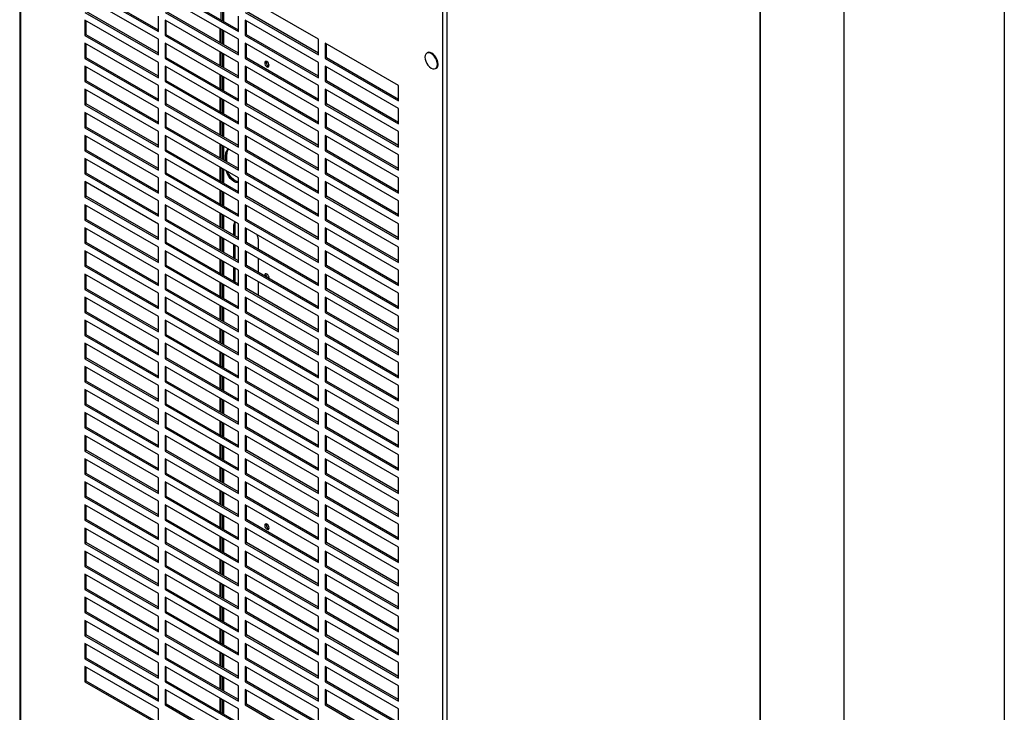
# Model space of a CAD drawing. Header units: millimetres. Extents: x 0 to 2794, y 0 to 2159.
# Tile 8 of 13: x 2404 to 2794, y 1426 to 1701. Entities that reach past the tile are written whole.
import ezdxf

# ---------------------------------------------------------------- set-up
doc = ezdxf.new("R2010")
doc.units = ezdxf.units.MM
doc.header["$LTSCALE"] = 10
doc.layers.add('TEXT', color=140, linetype='Continuous', lineweight=25)

msp = doc.modelspace()

# ---------------------------------------------------------------- linework, layer by layer
at = {"color": 7, "linetype": 'Continuous'}
msp.add_line((2794.02, 2159.03), (2794.02, 0.03), dxfattribs=at)
for p, q in [((2404.05, 1925.95), (2404.05, 1285.92)), ((2404.4, 1925.75), (2404.4, 1285.43)), ((2697.27, 1260.43), (2697.27, 1901)), ((2697.49, 1260.74), (2697.49, 1901.13)), ((2571.65, 1188.88), (2571.65, 1835.49)), ((2573.34, 1188.88), (2573.34, 1829.46)), ((2429.92, 1712.96), (2458.97, 1696.18)), ((2458.97, 1696.77), (2430.43, 1713.25)), ((2461.61, 1712.96), (2490.67, 1696.19)), ((2490.67, 1696.78), (2462.13, 1713.25)), ((2458.97, 1693.13), (2429.92, 1709.91)), ((2490.67, 1693.14), (2461.61, 1709.91)), ((2522.36, 1693.14), (2493.31, 1709.91)), ((2483.77, 1706.27), (2483.77, 1700.76)), ((2484.41, 1705.9), (2484.41, 1700.39)), ((2484.76, 1705.7), (2484.76, 1700.19)), ((2429.92, 1703.81), (2458.97, 1687.03)), ((2458.97, 1683.98), (2429.92, 1700.76)), ((2429.92, 1700.76), (2429.92, 1694.66)), ((2458.97, 1687.62), (2430.43, 1704.1)), ((2430.43, 1694.95), (2430.43, 1700.46)), ((2458.97, 1696.18), (2458.97, 1702.28)), ((2461.61, 1703.81), (2490.67, 1687.04)), ((2490.67, 1683.99), (2461.61, 1700.76)), ((2461.61, 1700.76), (2461.61, 1694.66)), ((2490.67, 1687.63), (2462.13, 1704.1)), ((2462.13, 1694.95), (2462.13, 1700.46)), ((2490.67, 1696.19), (2490.67, 1702.29)), ((2493.31, 1703.81), (2522.36, 1687.04)), ((2522.36, 1683.99), (2493.31, 1700.76)), ((2493.31, 1700.76), (2493.31, 1694.66)), ((2522.36, 1687.63), (2493.82, 1704.11)), ((2493.82, 1694.96), (2493.82, 1700.47)), ((2483.27, 1697.41), (2483.27, 1691.9)), ((2483.77, 1697.12), (2483.77, 1691.61)), ((2484.41, 1696.75), (2484.41, 1691.24)), ((2484.76, 1696.55), (2484.76, 1691.04)), ((2430.43, 1694.95), (2429.92, 1694.66)), ((2429.92, 1694.66), (2458.97, 1677.88)), ((2458.97, 1678.47), (2430.43, 1694.95)), ((2458.97, 1687.03), (2458.97, 1693.13)), ((2462.13, 1694.95), (2461.61, 1694.66)), ((2461.61, 1694.66), (2490.67, 1677.89)), ((2490.67, 1678.48), (2462.13, 1694.95)), ((2490.67, 1687.04), (2490.67, 1693.14)), ((2493.82, 1694.96), (2493.31, 1694.66)), ((2493.31, 1694.66), (2522.36, 1677.89)), ((2522.36, 1678.48), (2493.82, 1694.96)), ((2522.36, 1687.04), (2522.36, 1693.14)), ((2458.97, 1674.83), (2429.92, 1691.61)), ((2429.92, 1691.61), (2429.92, 1685.51)), ((2430.43, 1685.8), (2430.43, 1691.31)), ((2490.67, 1674.84), (2461.61, 1691.61)), ((2461.61, 1691.61), (2461.61, 1685.51)), ((2462.13, 1685.8), (2462.13, 1691.31)), ((2522.36, 1674.84), (2493.31, 1691.61)), ((2493.31, 1691.61), (2493.31, 1685.51)), ((2493.82, 1685.81), (2493.82, 1691.32)), ((2554.06, 1674.84), (2525, 1691.61)), ((2525, 1691.61), (2525, 1685.51)), ((2525.52, 1685.81), (2525.52, 1691.32)), ((2430.43, 1685.8), (2429.92, 1685.51)), ((2429.92, 1685.51), (2458.97, 1668.73)), ((2458.97, 1669.32), (2430.43, 1685.8)), ((2462.13, 1685.8), (2461.61, 1685.51)), ((2461.61, 1685.51), (2490.67, 1668.74)), ((2490.67, 1669.33), (2462.13, 1685.8)), ((2483.27, 1688.26), (2483.27, 1682.75)), ((2483.77, 1687.97), (2483.77, 1682.46)), ((2484.41, 1687.6), (2484.41, 1682.09)), ((2484.76, 1687.4), (2484.76, 1681.89)), ((2493.82, 1685.81), (2493.31, 1685.51)), ((2493.31, 1685.51), (2522.36, 1668.74)), ((2522.36, 1669.33), (2493.82, 1685.81)), ((2525.52, 1685.81), (2525, 1685.51)), ((2525, 1685.51), (2554.06, 1668.74)), ((2554.06, 1669.33), (2525.52, 1685.81)), ((2565.5, 1687.81), (2565.25, 1687.66)), ((2458.97, 1665.68), (2429.92, 1682.46)), ((2429.92, 1682.46), (2429.92, 1676.36)), ((2430.43, 1676.65), (2430.43, 1682.16)), ((2458.97, 1677.88), (2458.97, 1683.98)), ((2490.67, 1665.69), (2461.61, 1682.46)), ((2461.61, 1682.46), (2461.61, 1676.36)), ((2462.13, 1676.65), (2462.13, 1682.16)), ((2490.67, 1677.89), (2490.67, 1683.99)), ((2522.36, 1665.69), (2493.31, 1682.46)), ((2493.31, 1682.46), (2493.31, 1676.36)), ((2493.82, 1676.66), (2493.82, 1682.17)), ((2501.95, 1682.26), (2502.46, 1682.55)), ((2502.77, 1682.44), (2502.46, 1682.55)), ((2522.36, 1677.89), (2522.36, 1683.99)), ((2554.06, 1665.69), (2525, 1682.46)), ((2525, 1682.46), (2525, 1676.36)), ((2525.52, 1676.66), (2525.52, 1682.17)), ((2568.78, 1681.55), (2569.03, 1681.69)), ((2569.51, 1683.17), (2569.76, 1683.31)), ((2483.27, 1679.11), (2483.27, 1673.6)), ((2483.77, 1678.82), (2483.77, 1673.31)), ((2484.41, 1678.45), (2484.41, 1672.94)), ((2484.76, 1678.25), (2484.76, 1672.74)), ((2430.43, 1676.65), (2429.92, 1676.36)), ((2429.92, 1676.36), (2458.97, 1659.58)), ((2458.97, 1656.53), (2429.92, 1673.31)), ((2429.92, 1673.31), (2429.92, 1667.21)), ((2458.97, 1660.17), (2430.43, 1676.65)), ((2430.43, 1667.5), (2430.43, 1673.01)), ((2458.97, 1668.73), (2458.97, 1674.83)), ((2462.13, 1676.65), (2461.61, 1676.36)), ((2461.61, 1676.36), (2490.67, 1659.59)), ((2490.67, 1656.54), (2461.61, 1673.31)), ((2461.61, 1673.31), (2461.61, 1667.21)), ((2490.67, 1660.18), (2462.13, 1676.65)), ((2462.13, 1667.5), (2462.13, 1673.01)), ((2490.67, 1668.74), (2490.67, 1674.84)), ((2493.82, 1676.66), (2493.31, 1676.36)), ((2493.31, 1676.36), (2522.36, 1659.59)), ((2522.36, 1656.54), (2493.31, 1673.31)), ((2493.31, 1673.31), (2493.31, 1667.21)), ((2522.36, 1660.18), (2493.82, 1676.66)), ((2493.82, 1667.51), (2493.82, 1673.02)), ((2522.36, 1668.74), (2522.36, 1674.84)), ((2525.52, 1676.66), (2525, 1676.36)), ((2525, 1676.36), (2554.06, 1659.59)), ((2554.06, 1656.54), (2525, 1673.31)), ((2525, 1673.31), (2525, 1667.21)), ((2554.06, 1660.18), (2525.52, 1676.66)), ((2525.52, 1667.51), (2525.52, 1673.02)), ((2554.06, 1668.74), (2554.06, 1674.84)), ((2483.27, 1669.96), (2483.27, 1664.45)), ((2483.77, 1669.67), (2483.77, 1664.16)), ((2484.41, 1669.3), (2484.41, 1663.79)), ((2484.76, 1669.1), (2484.76, 1663.59)), ((2430.43, 1667.5), (2429.92, 1667.21)), ((2429.92, 1667.21), (2458.97, 1650.43)), ((2458.97, 1651.02), (2430.43, 1667.5)), ((2458.97, 1659.58), (2458.97, 1665.68)), ((2462.13, 1667.5), (2461.61, 1667.21)), ((2461.61, 1667.21), (2490.67, 1650.44)), ((2490.67, 1651.03), (2462.13, 1667.5)), ((2490.67, 1659.59), (2490.67, 1665.69)), ((2493.82, 1667.51), (2493.31, 1667.21)), ((2493.31, 1667.21), (2522.36, 1650.44)), ((2522.36, 1651.03), (2493.82, 1667.51)), ((2522.36, 1659.59), (2522.36, 1665.69)), ((2525.52, 1667.51), (2525, 1667.21)), ((2525, 1667.21), (2554.06, 1650.44)), ((2554.06, 1651.03), (2525.52, 1667.51)), ((2554.06, 1659.59), (2554.06, 1665.69)), ((2458.97, 1647.38), (2429.92, 1664.16)), ((2429.92, 1664.16), (2429.92, 1658.06)), ((2430.43, 1658.35), (2430.43, 1663.86)), ((2490.67, 1647.39), (2461.61, 1664.16)), ((2461.61, 1664.16), (2461.61, 1658.06)), ((2462.13, 1658.35), (2462.13, 1663.86)), ((2522.36, 1647.39), (2493.31, 1664.16)), ((2493.31, 1664.16), (2493.31, 1658.06)), ((2493.82, 1658.36), (2493.82, 1663.87)), ((2554.06, 1647.39), (2525, 1664.16)), ((2525, 1664.16), (2525, 1658.06)), ((2525.52, 1658.36), (2525.52, 1663.87)), ((2430.43, 1658.35), (2429.92, 1658.06)), ((2429.92, 1658.06), (2458.97, 1641.28)), ((2458.97, 1641.87), (2430.43, 1658.35)), ((2462.13, 1658.35), (2461.61, 1658.06)), ((2461.61, 1658.06), (2490.67, 1641.29)), ((2490.67, 1641.88), (2462.13, 1658.35)), ((2483.27, 1660.81), (2483.27, 1655.3)), ((2483.77, 1660.52), (2483.77, 1655.01)), ((2484.41, 1660.15), (2484.41, 1654.64)), ((2484.76, 1659.95), (2484.76, 1654.44)), ((2493.82, 1658.36), (2493.31, 1658.06)), ((2493.31, 1658.06), (2522.36, 1641.29)), ((2522.36, 1641.88), (2493.82, 1658.36)), ((2525.52, 1658.36), (2525, 1658.06)), ((2525, 1658.06), (2554.06, 1641.29)), ((2554.06, 1641.88), (2525.52, 1658.36)), ((2458.97, 1638.23), (2429.92, 1655.01)), ((2429.92, 1655.01), (2429.92, 1648.91)), ((2430.43, 1649.2), (2430.43, 1654.71)), ((2458.97, 1650.43), (2458.97, 1656.53)), ((2490.67, 1638.24), (2461.61, 1655.01)), ((2461.61, 1655.01), (2461.61, 1648.91)), ((2462.13, 1649.2), (2462.13, 1654.71)), ((2490.67, 1650.44), (2490.67, 1656.54)), ((2522.36, 1638.24), (2493.31, 1655.01)), ((2493.31, 1655.01), (2493.31, 1648.91)), ((2493.82, 1649.21), (2493.82, 1654.72)), ((2522.36, 1650.44), (2522.36, 1656.54)), ((2554.06, 1638.24), (2525, 1655.01)), ((2525, 1655.01), (2525, 1648.91)), ((2525.52, 1649.21), (2525.52, 1654.72)), ((2554.06, 1650.44), (2554.06, 1656.54)), ((2483.27, 1651.66), (2483.27, 1646.15)), ((2483.77, 1651.37), (2483.77, 1645.86)), ((2484.41, 1651), (2484.41, 1645.49)), ((2484.76, 1650.8), (2484.76, 1645.29)), ((2430.43, 1649.2), (2429.92, 1648.91)), ((2429.92, 1648.91), (2458.97, 1632.13)), ((2458.97, 1629.08), (2429.92, 1645.86)), ((2429.92, 1645.86), (2429.92, 1639.76)), ((2458.97, 1632.72), (2430.43, 1649.2)), ((2458.97, 1641.28), (2458.97, 1647.38)), ((2462.13, 1649.2), (2461.61, 1648.91)), ((2461.61, 1648.91), (2490.67, 1632.14)), ((2490.67, 1629.09), (2461.61, 1645.86)), ((2461.61, 1645.86), (2461.61, 1639.76)), ((2490.67, 1632.73), (2462.13, 1649.2)), ((2485.58, 1647.34), (2486.09, 1647.63)), ((2485.58, 1644.81), (2485.58, 1647.34)), ((2486.09, 1644.52), (2486.09, 1647.63)), ((2490.67, 1641.29), (2490.67, 1647.39)), ((2493.82, 1649.21), (2493.31, 1648.91)), ((2493.31, 1648.91), (2522.36, 1632.14)), ((2522.36, 1629.09), (2493.31, 1645.86)), ((2493.31, 1645.86), (2493.31, 1639.76)), ((2522.36, 1632.73), (2493.82, 1649.21)), ((2522.36, 1641.29), (2522.36, 1647.39)), ((2525.52, 1649.21), (2525, 1648.91)), ((2525, 1648.91), (2554.06, 1632.14)), ((2554.06, 1629.09), (2525, 1645.86)), ((2525, 1645.86), (2525, 1639.76)), ((2554.06, 1632.73), (2525.52, 1649.21)), ((2554.06, 1641.29), (2554.06, 1647.39)), ((2430.43, 1640.05), (2430.43, 1645.56)), ((2462.13, 1640.05), (2462.13, 1645.56)), ((2483.27, 1642.51), (2483.27, 1637)), ((2483.77, 1642.22), (2483.77, 1636.71)), ((2484.41, 1641.85), (2484.41, 1636.34)), ((2493.82, 1640.06), (2493.82, 1645.57)), ((2525.52, 1640.06), (2525.52, 1645.57)), ((2430.43, 1640.05), (2429.92, 1639.76)), ((2429.92, 1639.76), (2458.97, 1622.98)), ((2458.97, 1623.57), (2430.43, 1640.05)), ((2458.97, 1632.13), (2458.97, 1638.23)), ((2462.13, 1640.05), (2461.61, 1639.76)), ((2461.61, 1639.76), (2490.67, 1622.99)), ((2490.67, 1623.58), (2462.13, 1640.05)), ((2484.76, 1641.65), (2484.76, 1636.14)), ((2490.67, 1632.14), (2490.67, 1638.24)), ((2493.82, 1640.06), (2493.31, 1639.76)), ((2493.31, 1639.76), (2522.36, 1622.99)), ((2522.36, 1623.58), (2493.82, 1640.06)), ((2522.36, 1632.14), (2522.36, 1638.24)), ((2525.52, 1640.06), (2525, 1639.76)), ((2525, 1639.76), (2554.06, 1622.99)), ((2554.06, 1623.58), (2525.52, 1640.06)), ((2554.06, 1632.14), (2554.06, 1638.24)), ((2458.97, 1619.93), (2429.92, 1636.71)), ((2429.92, 1636.71), (2429.92, 1630.61)), ((2430.43, 1630.9), (2430.43, 1636.41)), ((2490.67, 1619.94), (2461.61, 1636.71)), ((2461.61, 1636.71), (2461.61, 1630.61)), ((2462.13, 1630.9), (2462.13, 1636.41)), ((2522.36, 1619.94), (2493.31, 1636.71)), ((2493.31, 1636.71), (2493.31, 1630.61)), ((2493.82, 1630.91), (2493.82, 1636.42)), ((2554.06, 1619.94), (2525, 1636.71)), ((2525, 1636.71), (2525, 1630.61)), ((2525.52, 1630.91), (2525.52, 1636.42)), ((2430.43, 1630.9), (2429.92, 1630.61)), ((2429.92, 1630.61), (2458.97, 1613.83)), ((2458.97, 1614.42), (2430.43, 1630.9)), ((2462.13, 1630.9), (2461.61, 1630.61)), ((2461.61, 1630.61), (2490.67, 1613.84)), ((2490.67, 1614.43), (2462.13, 1630.9)), ((2483.27, 1633.36), (2483.27, 1627.85)), ((2483.77, 1633.07), (2483.77, 1627.56)), ((2484.41, 1632.7), (2484.41, 1627.19)), ((2484.76, 1632.5), (2484.76, 1626.99)), ((2493.82, 1630.91), (2493.31, 1630.61)), ((2493.31, 1630.61), (2522.36, 1613.84)), ((2522.36, 1614.43), (2493.82, 1630.91)), ((2525.52, 1630.91), (2525, 1630.61)), ((2525, 1630.61), (2554.06, 1613.84)), ((2554.06, 1614.43), (2525.52, 1630.91)), ((2458.97, 1610.78), (2429.92, 1627.56)), ((2429.92, 1627.56), (2429.92, 1621.46)), ((2430.43, 1621.75), (2430.43, 1627.26)), ((2458.97, 1622.98), (2458.97, 1629.08)), ((2490.67, 1610.79), (2461.61, 1627.56)), ((2461.61, 1627.56), (2461.61, 1621.46)), ((2462.13, 1621.75), (2462.13, 1627.26)), ((2490.67, 1622.99), (2490.67, 1629.09)), ((2522.36, 1610.79), (2493.31, 1627.56)), ((2493.31, 1627.56), (2493.31, 1621.46)), ((2493.82, 1621.76), (2493.82, 1627.27)), ((2522.36, 1622.99), (2522.36, 1629.09)), ((2554.06, 1610.79), (2525, 1627.56)), ((2525, 1627.56), (2525, 1621.46)), ((2525.52, 1621.76), (2525.52, 1627.27)), ((2554.06, 1622.99), (2554.06, 1629.09)), ((2483.27, 1624.21), (2483.27, 1618.7)), ((2483.77, 1623.92), (2483.77, 1618.41)), ((2484.41, 1623.55), (2484.41, 1618.04)), ((2484.76, 1623.35), (2484.76, 1617.84)), ((2430.43, 1621.75), (2429.92, 1621.46)), ((2429.92, 1621.46), (2458.97, 1604.68)), ((2458.97, 1601.63), (2429.92, 1618.41)), ((2429.92, 1618.41), (2429.92, 1612.31)), ((2458.97, 1605.27), (2430.43, 1621.75)), ((2458.97, 1613.83), (2458.97, 1619.93)), ((2462.13, 1621.75), (2461.61, 1621.46)), ((2461.61, 1621.46), (2490.67, 1604.69)), ((2490.67, 1601.64), (2461.61, 1618.41)), ((2461.61, 1618.41), (2461.61, 1612.31)), ((2490.67, 1605.28), (2462.13, 1621.75)), ((2488.91, 1619.54), (2489.42, 1619.84)), ((2488.91, 1615.44), (2488.91, 1619.54)), ((2489.42, 1615.15), (2489.42, 1619.84)), ((2490.67, 1613.84), (2490.67, 1619.94)), ((2493.82, 1621.76), (2493.31, 1621.46)), ((2493.31, 1621.46), (2522.36, 1604.69)), ((2522.36, 1601.64), (2493.31, 1618.41)), ((2493.31, 1618.41), (2493.31, 1612.31)), ((2522.36, 1605.28), (2493.82, 1621.76)), ((2522.36, 1613.84), (2522.36, 1619.94)), ((2525.52, 1621.76), (2525, 1621.46)), ((2525, 1621.46), (2554.06, 1604.69)), ((2554.06, 1601.64), (2525, 1618.41)), ((2525, 1618.41), (2525, 1612.31)), ((2554.06, 1605.28), (2525.52, 1621.76)), ((2554.06, 1613.84), (2554.06, 1619.94)), ((2430.43, 1612.6), (2430.43, 1618.11)), ((2462.13, 1612.6), (2462.13, 1618.11)), ((2483.27, 1615.06), (2483.27, 1609.55)), ((2483.77, 1614.77), (2483.77, 1609.26)), ((2493.82, 1612.61), (2493.82, 1618.12)), ((2525.52, 1612.61), (2525.52, 1618.12)), ((2430.43, 1612.6), (2429.92, 1612.31)), ((2429.92, 1612.31), (2458.97, 1595.53)), ((2458.97, 1596.12), (2430.43, 1612.6)), ((2458.97, 1604.68), (2458.97, 1610.78)), ((2462.13, 1612.6), (2461.61, 1612.31)), ((2461.61, 1612.31), (2490.67, 1595.54)), ((2490.67, 1596.13), (2462.13, 1612.6)), ((2484.41, 1614.4), (2484.41, 1608.89)), ((2484.76, 1614.2), (2484.76, 1608.69)), ((2488.91, 1606.29), (2488.91, 1611.8)), ((2489.42, 1606), (2489.42, 1611.51)), ((2490.67, 1604.69), (2490.67, 1610.79)), ((2493.82, 1612.61), (2493.31, 1612.31)), ((2493.31, 1612.31), (2522.36, 1595.54)), ((2522.36, 1596.13), (2493.82, 1612.61)), ((2498.48, 1614.02), (2498.48, 1609.92)), ((2522.36, 1604.69), (2522.36, 1610.79)), ((2525.52, 1612.61), (2525, 1612.31)), ((2525, 1612.31), (2554.06, 1595.54)), ((2554.06, 1596.13), (2525.52, 1612.61)), ((2554.06, 1604.69), (2554.06, 1610.79)), ((2458.97, 1592.48), (2429.92, 1609.26)), ((2429.92, 1609.26), (2429.92, 1603.16)), ((2430.43, 1603.45), (2430.43, 1608.96)), ((2490.67, 1592.49), (2461.61, 1609.26)), ((2461.61, 1609.26), (2461.61, 1603.16)), ((2462.13, 1603.45), (2462.13, 1608.96)), ((2522.36, 1592.49), (2493.31, 1609.26)), ((2493.31, 1609.26), (2493.31, 1603.16)), ((2493.82, 1603.46), (2493.82, 1608.97)), ((2554.06, 1592.49), (2525, 1609.26)), ((2525, 1609.26), (2525, 1603.16)), ((2525.52, 1603.46), (2525.52, 1608.97)), ((2430.43, 1603.45), (2429.92, 1603.16)), ((2429.92, 1603.16), (2458.97, 1586.38)), ((2458.97, 1586.97), (2430.43, 1603.45)), ((2462.13, 1603.45), (2461.61, 1603.16)), ((2461.61, 1603.16), (2490.67, 1586.39)), ((2490.67, 1586.98), (2462.13, 1603.45)), ((2483.27, 1605.91), (2483.27, 1600.4)), ((2483.77, 1605.62), (2483.77, 1600.11)), ((2484.41, 1605.25), (2484.41, 1599.74)), ((2484.76, 1605.05), (2484.76, 1599.54)), ((2493.82, 1603.46), (2493.31, 1603.16)), ((2493.31, 1603.16), (2522.36, 1586.39)), ((2522.36, 1586.98), (2493.82, 1603.46)), ((2498.48, 1606.28), (2498.48, 1600.77)), ((2525.52, 1603.46), (2525, 1603.16)), ((2525, 1603.16), (2554.06, 1586.39)), ((2554.06, 1586.98), (2525.52, 1603.46)), ((2458.97, 1583.33), (2429.92, 1600.11)), ((2429.92, 1600.11), (2429.92, 1594.01)), ((2430.43, 1594.3), (2430.43, 1599.81)), ((2458.97, 1595.53), (2458.97, 1601.63)), ((2490.67, 1583.34), (2461.61, 1600.11)), ((2461.61, 1600.11), (2461.61, 1594.01)), ((2462.13, 1594.3), (2462.13, 1599.81)), ((2488.91, 1597.14), (2488.91, 1602.65)), ((2489.42, 1597.26), (2489.42, 1602.36)), ((2490.67, 1595.54), (2490.67, 1601.64)), ((2522.36, 1583.34), (2493.31, 1600.11)), ((2493.31, 1600.11), (2493.31, 1594.01)), ((2493.82, 1594.31), (2493.82, 1599.82)), ((2522.36, 1595.54), (2522.36, 1601.64)), ((2554.06, 1583.34), (2525, 1600.11)), ((2525, 1600.11), (2525, 1594.01)), ((2525.52, 1594.31), (2525.52, 1599.82)), ((2554.06, 1595.54), (2554.06, 1601.64)), ((2483.27, 1596.76), (2483.27, 1591.25)), ((2483.77, 1596.47), (2483.77, 1590.96)), ((2484.41, 1596.1), (2484.41, 1590.59)), ((2484.76, 1595.9), (2484.76, 1590.39)), ((2489.06, 1597.05), (2489.42, 1597.26)), ((2489.45, 1596.83), (2489.42, 1597.26)), ((2498.48, 1597.13), (2498.48, 1591.62)), ((2430.43, 1594.3), (2429.92, 1594.01)), ((2429.92, 1594.01), (2458.97, 1577.23)), ((2458.97, 1577.82), (2430.43, 1594.3)), ((2458.97, 1586.38), (2458.97, 1592.48)), ((2462.13, 1594.3), (2461.61, 1594.01)), ((2461.61, 1594.01), (2490.67, 1577.24)), ((2490.67, 1577.83), (2462.13, 1594.3)), ((2490.67, 1586.39), (2490.67, 1592.49)), ((2493.82, 1594.31), (2493.31, 1594.01)), ((2493.31, 1594.01), (2522.36, 1577.24)), ((2522.36, 1577.83), (2493.82, 1594.31)), ((2522.36, 1586.39), (2522.36, 1592.49)), ((2525.52, 1594.31), (2525, 1594.01)), ((2525, 1594.01), (2554.06, 1577.24)), ((2554.06, 1577.83), (2525.52, 1594.31)), ((2554.06, 1586.39), (2554.06, 1592.49)), ((2458.97, 1574.18), (2429.92, 1590.96)), ((2429.92, 1590.96), (2429.92, 1584.86)), ((2430.43, 1585.15), (2430.43, 1590.66)), ((2490.67, 1574.19), (2461.61, 1590.96)), ((2461.61, 1590.96), (2461.61, 1584.86)), ((2462.13, 1585.15), (2462.13, 1590.66)), ((2483.27, 1587.61), (2483.27, 1582.1)), ((2483.77, 1587.32), (2483.77, 1581.81)), ((2522.36, 1574.19), (2493.31, 1590.96)), ((2493.31, 1590.96), (2493.31, 1584.86)), ((2493.82, 1585.16), (2493.82, 1590.67)), ((2554.06, 1574.19), (2525, 1590.96)), ((2525, 1590.96), (2525, 1584.86)), ((2525.52, 1585.16), (2525.52, 1590.67)), ((2430.43, 1585.15), (2429.92, 1584.86)), ((2429.92, 1584.86), (2458.97, 1568.08)), ((2458.97, 1568.67), (2430.43, 1585.15)), ((2458.97, 1577.23), (2458.97, 1583.33)), ((2462.13, 1585.15), (2461.61, 1584.86)), ((2461.61, 1584.86), (2490.67, 1568.09)), ((2490.67, 1568.68), (2462.13, 1585.15)), ((2484.41, 1586.95), (2484.41, 1581.44)), ((2484.76, 1586.75), (2484.76, 1581.24)), ((2490.67, 1577.24), (2490.67, 1583.34)), ((2493.82, 1585.16), (2493.31, 1584.86)), ((2493.31, 1584.86), (2522.36, 1568.09)), ((2522.36, 1568.68), (2493.82, 1585.16)), ((2522.36, 1577.24), (2522.36, 1583.34)), ((2525.52, 1585.16), (2525, 1584.86)), ((2525, 1584.86), (2554.06, 1568.09)), ((2554.06, 1568.68), (2525.52, 1585.16)), ((2554.06, 1577.24), (2554.06, 1583.34)), ((2458.97, 1565.03), (2429.92, 1581.81)), ((2429.92, 1581.81), (2429.92, 1575.7)), ((2430.43, 1576), (2430.43, 1581.51)), ((2490.67, 1565.04), (2461.61, 1581.81)), ((2461.61, 1581.81), (2461.61, 1575.71)), ((2462.13, 1576), (2462.13, 1581.51)), ((2522.36, 1565.04), (2493.31, 1581.81)), ((2493.31, 1581.81), (2493.31, 1575.71)), ((2493.82, 1576.01), (2493.82, 1581.52)), ((2554.06, 1565.04), (2525, 1581.81)), ((2525, 1581.81), (2525, 1575.71)), ((2525.52, 1576.01), (2525.52, 1581.52)), ((2430.43, 1576), (2429.92, 1575.7)), ((2429.92, 1575.7), (2458.97, 1558.93)), ((2458.97, 1559.52), (2430.43, 1576)), ((2462.13, 1576), (2461.61, 1575.71)), ((2461.61, 1575.71), (2490.67, 1558.94)), ((2490.67, 1559.53), (2462.13, 1576)), ((2483.27, 1578.46), (2483.27, 1572.95)), ((2483.77, 1578.17), (2483.77, 1572.66)), ((2484.41, 1577.8), (2484.41, 1572.29)), ((2484.76, 1577.6), (2484.76, 1572.09)), ((2493.82, 1576.01), (2493.31, 1575.71)), ((2493.31, 1575.71), (2522.36, 1558.94)), ((2522.36, 1559.53), (2493.82, 1576.01)), ((2525.52, 1576.01), (2525, 1575.71)), ((2525, 1575.71), (2554.06, 1558.94)), ((2554.06, 1559.53), (2525.52, 1576.01)), ((2458.97, 1555.88), (2429.92, 1572.65)), ((2429.92, 1572.65), (2429.92, 1566.55)), ((2430.43, 1566.85), (2430.43, 1572.36)), ((2458.97, 1568.08), (2458.97, 1574.18)), ((2490.67, 1555.89), (2461.61, 1572.66)), ((2461.61, 1572.66), (2461.61, 1566.56)), ((2462.13, 1566.85), (2462.13, 1572.36)), ((2490.67, 1568.09), (2490.67, 1574.19)), ((2522.36, 1555.89), (2493.31, 1572.66)), ((2493.31, 1572.66), (2493.31, 1566.56)), ((2493.82, 1566.86), (2493.82, 1572.37)), ((2522.36, 1568.09), (2522.36, 1574.19)), ((2554.06, 1555.89), (2525, 1572.66)), ((2525, 1572.66), (2525, 1566.56)), ((2525.52, 1566.86), (2525.52, 1572.37)), ((2554.06, 1568.09), (2554.06, 1574.19)), ((2483.27, 1569.31), (2483.27, 1563.8)), ((2483.77, 1569.02), (2483.77, 1563.51)), ((2484.41, 1568.65), (2484.41, 1563.14)), ((2484.76, 1568.45), (2484.76, 1562.94)), ((2430.43, 1566.85), (2429.92, 1566.55)), ((2429.92, 1566.55), (2458.97, 1549.78)), ((2458.97, 1550.37), (2430.43, 1566.85)), ((2458.97, 1558.93), (2458.97, 1565.03)), ((2462.13, 1566.85), (2461.61, 1566.56)), ((2461.61, 1566.56), (2490.67, 1549.79)), ((2490.67, 1550.38), (2462.13, 1566.85)), ((2490.67, 1558.94), (2490.67, 1565.04)), ((2493.82, 1566.86), (2493.31, 1566.56)), ((2493.31, 1566.56), (2522.36, 1549.79)), ((2522.36, 1550.38), (2493.82, 1566.86)), ((2522.36, 1558.94), (2522.36, 1565.04)), ((2525.52, 1566.86), (2525, 1566.56)), ((2525, 1566.56), (2554.06, 1549.79)), ((2554.06, 1550.38), (2525.52, 1566.86)), ((2554.06, 1558.94), (2554.06, 1565.04)), ((2458.97, 1546.73), (2429.92, 1563.5)), ((2429.92, 1563.5), (2429.92, 1557.4)), ((2430.43, 1557.7), (2430.43, 1563.21)), ((2490.67, 1546.74), (2461.61, 1563.51)), ((2461.61, 1563.51), (2461.61, 1557.41)), ((2462.13, 1557.7), (2462.13, 1563.21)), ((2483.27, 1560.16), (2483.27, 1554.65)), ((2522.36, 1546.74), (2493.31, 1563.51)), ((2493.31, 1563.51), (2493.31, 1557.41)), ((2493.82, 1557.71), (2493.82, 1563.22)), ((2554.06, 1546.74), (2525, 1563.51)), ((2525, 1563.51), (2525, 1557.41)), ((2525.52, 1557.71), (2525.52, 1563.22)), ((2430.43, 1557.7), (2429.92, 1557.4)), ((2429.92, 1557.4), (2458.97, 1540.63)), ((2458.97, 1541.22), (2430.43, 1557.7)), ((2462.13, 1557.7), (2461.61, 1557.41)), ((2461.61, 1557.41), (2490.67, 1540.64)), ((2490.67, 1541.23), (2462.13, 1557.7)), ((2483.77, 1559.87), (2483.77, 1554.36)), ((2484.41, 1559.5), (2484.41, 1553.99)), ((2484.76, 1559.3), (2484.76, 1553.79)), ((2493.82, 1557.71), (2493.31, 1557.41)), ((2493.31, 1557.41), (2522.36, 1540.64)), ((2522.36, 1541.23), (2493.82, 1557.71)), ((2525.52, 1557.71), (2525, 1557.41)), ((2525, 1557.41), (2554.06, 1540.64)), ((2554.06, 1541.23), (2525.52, 1557.71)), ((2458.97, 1537.58), (2429.92, 1554.35)), ((2429.92, 1554.35), (2429.92, 1548.25)), ((2430.43, 1548.55), (2430.43, 1554.06)), ((2458.97, 1549.78), (2458.97, 1555.88)), ((2490.67, 1537.59), (2461.61, 1554.36)), ((2461.61, 1554.36), (2461.61, 1548.26)), ((2462.13, 1548.55), (2462.13, 1554.06)), ((2490.67, 1549.79), (2490.67, 1555.89)), ((2522.36, 1537.59), (2493.31, 1554.36)), ((2493.31, 1554.36), (2493.31, 1548.26)), ((2493.82, 1548.56), (2493.82, 1554.07)), ((2522.36, 1549.79), (2522.36, 1555.89)), ((2554.06, 1537.59), (2525, 1554.36)), ((2525, 1554.36), (2525, 1548.26)), ((2525.52, 1548.56), (2525.52, 1554.07)), ((2554.06, 1549.79), (2554.06, 1555.89)), ((2430.43, 1548.55), (2429.92, 1548.25)), ((2429.92, 1548.25), (2458.97, 1531.48)), ((2458.97, 1532.07), (2430.43, 1548.55)), ((2462.13, 1548.55), (2461.61, 1548.26)), ((2461.61, 1548.26), (2490.67, 1531.49)), ((2490.67, 1532.08), (2462.13, 1548.55)), ((2483.27, 1551.01), (2483.27, 1545.5)), ((2483.77, 1550.72), (2483.77, 1545.21)), ((2484.41, 1550.35), (2484.41, 1544.84)), ((2484.76, 1550.15), (2484.76, 1544.64)), ((2493.82, 1548.56), (2493.31, 1548.26)), ((2493.31, 1548.26), (2522.36, 1531.49)), ((2522.36, 1532.08), (2493.82, 1548.56)), ((2525.52, 1548.56), (2525, 1548.26)), ((2525, 1548.26), (2554.06, 1531.49)), ((2554.06, 1532.08), (2525.52, 1548.56)), ((2458.97, 1528.43), (2429.92, 1545.2)), ((2429.92, 1545.2), (2429.92, 1539.1)), ((2430.43, 1539.4), (2430.43, 1544.91)), ((2458.97, 1540.63), (2458.97, 1546.73)), ((2490.67, 1528.44), (2461.61, 1545.21)), ((2461.61, 1545.21), (2461.61, 1539.11)), ((2462.13, 1539.4), (2462.13, 1544.91)), ((2490.67, 1540.64), (2490.67, 1546.74)), ((2522.36, 1528.44), (2493.31, 1545.21)), ((2493.31, 1545.21), (2493.31, 1539.11)), ((2493.82, 1539.41), (2493.82, 1544.92)), ((2522.36, 1540.64), (2522.36, 1546.74)), ((2554.06, 1528.44), (2525, 1545.21)), ((2525, 1545.21), (2525, 1539.11)), ((2525.52, 1539.41), (2525.52, 1544.92)), ((2554.06, 1540.64), (2554.06, 1546.74)), ((2483.27, 1541.86), (2483.27, 1536.35)), ((2483.77, 1541.57), (2483.77, 1536.06)), ((2484.41, 1541.2), (2484.41, 1535.69)), ((2484.76, 1541), (2484.76, 1535.49)), ((2430.43, 1539.4), (2429.92, 1539.1)), ((2429.92, 1539.1), (2458.97, 1522.33)), ((2458.97, 1522.92), (2430.43, 1539.4)), ((2458.97, 1531.48), (2458.97, 1537.58)), ((2462.13, 1539.4), (2461.61, 1539.11)), ((2461.61, 1539.11), (2490.67, 1522.34)), ((2490.67, 1522.93), (2462.13, 1539.4)), ((2490.67, 1531.49), (2490.67, 1537.59)), ((2493.82, 1539.41), (2493.31, 1539.11)), ((2493.31, 1539.11), (2522.36, 1522.34)), ((2522.36, 1522.93), (2493.82, 1539.41)), ((2522.36, 1531.49), (2522.36, 1537.59)), ((2525.52, 1539.41), (2525, 1539.11)), ((2525, 1539.11), (2554.06, 1522.34)), ((2554.06, 1522.93), (2525.52, 1539.41)), ((2554.06, 1531.49), (2554.06, 1537.59)), ((2458.97, 1519.28), (2429.92, 1536.05)), ((2429.92, 1536.05), (2429.92, 1529.95)), ((2430.43, 1530.25), (2430.43, 1535.76)), ((2490.67, 1519.29), (2461.61, 1536.06)), ((2461.61, 1536.06), (2461.61, 1529.96)), ((2462.13, 1530.25), (2462.13, 1535.76)), ((2483.27, 1532.71), (2483.27, 1527.2)), ((2522.36, 1519.29), (2493.31, 1536.06)), ((2493.31, 1536.06), (2493.31, 1529.96)), ((2493.82, 1530.26), (2493.82, 1535.77)), ((2554.06, 1519.29), (2525, 1536.06)), ((2525, 1536.06), (2525, 1529.96)), ((2525.52, 1530.26), (2525.52, 1535.77)), ((2430.43, 1530.25), (2429.92, 1529.95)), ((2429.92, 1529.95), (2458.97, 1513.18)), ((2458.97, 1513.77), (2430.43, 1530.25)), ((2462.13, 1530.25), (2461.61, 1529.96)), ((2461.61, 1529.96), (2490.67, 1513.19)), ((2490.67, 1513.78), (2462.13, 1530.25)), ((2483.77, 1532.42), (2483.77, 1526.91)), ((2484.41, 1532.05), (2484.41, 1526.54)), ((2484.76, 1531.85), (2484.76, 1526.34)), ((2493.82, 1530.26), (2493.31, 1529.96)), ((2493.31, 1529.96), (2522.36, 1513.19)), ((2522.36, 1513.78), (2493.82, 1530.26)), ((2525.52, 1530.26), (2525, 1529.96)), ((2525, 1529.96), (2554.06, 1513.19)), ((2554.06, 1513.78), (2525.52, 1530.26)), ((2458.97, 1510.13), (2429.92, 1526.9)), ((2429.92, 1526.9), (2429.92, 1520.8)), ((2430.43, 1521.1), (2430.43, 1526.61)), ((2458.97, 1522.33), (2458.97, 1528.43)), ((2490.67, 1510.14), (2461.61, 1526.91)), ((2461.61, 1526.91), (2461.61, 1520.81)), ((2462.13, 1521.1), (2462.13, 1526.61)), ((2490.67, 1522.34), (2490.67, 1528.44)), ((2522.36, 1510.14), (2493.31, 1526.91)), ((2493.31, 1526.91), (2493.31, 1520.81)), ((2493.82, 1521.11), (2493.82, 1526.62)), ((2522.36, 1522.34), (2522.36, 1528.44)), ((2554.06, 1510.14), (2525, 1526.91)), ((2525, 1526.91), (2525, 1520.81)), ((2525.52, 1521.11), (2525.52, 1526.62)), ((2554.06, 1522.34), (2554.06, 1528.44)), ((2430.43, 1521.1), (2429.92, 1520.8)), ((2458.97, 1504.62), (2430.43, 1521.1)), ((2462.13, 1521.1), (2461.61, 1520.81)), ((2490.67, 1504.63), (2462.13, 1521.1)), ((2483.27, 1523.56), (2483.27, 1518.05)), ((2483.77, 1523.27), (2483.77, 1517.76)), ((2484.41, 1522.9), (2484.41, 1517.39)), ((2484.76, 1522.7), (2484.76, 1517.19)), ((2493.82, 1521.11), (2493.31, 1520.81)), ((2522.36, 1504.63), (2493.82, 1521.11)), ((2525.52, 1521.11), (2525, 1520.81)), ((2554.06, 1504.63), (2525.52, 1521.11)), ((2429.92, 1520.8), (2458.97, 1504.03)), ((2458.97, 1500.98), (2429.92, 1517.75)), ((2429.92, 1517.75), (2429.92, 1511.65)), ((2430.43, 1511.95), (2430.43, 1517.46)), ((2458.97, 1513.18), (2458.97, 1519.28)), ((2461.61, 1520.81), (2490.67, 1504.04)), ((2490.67, 1500.99), (2461.61, 1517.76)), ((2461.61, 1517.76), (2461.61, 1511.66)), ((2462.13, 1511.95), (2462.13, 1517.46)), ((2490.67, 1513.19), (2490.67, 1519.29)), ((2493.31, 1520.81), (2522.36, 1504.04)), ((2522.36, 1500.99), (2493.31, 1517.76)), ((2493.31, 1517.76), (2493.31, 1511.66)), ((2493.82, 1511.96), (2493.82, 1517.47)), ((2522.36, 1513.19), (2522.36, 1519.29)), ((2525, 1520.81), (2554.06, 1504.04)), ((2554.06, 1500.99), (2525, 1517.76)), ((2525, 1517.76), (2525, 1511.66)), ((2525.52, 1511.96), (2525.52, 1517.47)), ((2554.06, 1513.19), (2554.06, 1519.29)), ((2483.27, 1514.41), (2483.27, 1508.9)), ((2483.77, 1514.12), (2483.77, 1508.61)), ((2484.41, 1513.75), (2484.41, 1508.24)), ((2484.76, 1513.55), (2484.76, 1508.04)), ((2430.43, 1511.95), (2429.92, 1511.65)), ((2429.92, 1511.65), (2458.97, 1494.88)), ((2458.97, 1495.47), (2430.43, 1511.95)), ((2458.97, 1504.03), (2458.97, 1510.13)), ((2462.13, 1511.95), (2461.61, 1511.66)), ((2461.61, 1511.66), (2490.67, 1494.89)), ((2490.67, 1495.48), (2462.13, 1511.95)), ((2490.67, 1504.04), (2490.67, 1510.14)), ((2493.82, 1511.96), (2493.31, 1511.66)), ((2493.31, 1511.66), (2522.36, 1494.89)), ((2522.36, 1495.48), (2493.82, 1511.96)), ((2522.36, 1504.04), (2522.36, 1510.14)), ((2525.52, 1511.96), (2525, 1511.66)), ((2525, 1511.66), (2554.06, 1494.89)), ((2554.06, 1495.48), (2525.52, 1511.96)), ((2554.06, 1504.04), (2554.06, 1510.14)), ((2458.97, 1491.83), (2429.92, 1508.6)), ((2429.92, 1508.6), (2429.92, 1502.5)), ((2430.43, 1502.8), (2430.43, 1508.31)), ((2490.67, 1491.84), (2461.61, 1508.61)), ((2461.61, 1508.61), (2461.61, 1502.51)), ((2462.13, 1502.8), (2462.13, 1508.31)), ((2522.36, 1491.84), (2493.31, 1508.61)), ((2493.31, 1508.61), (2493.31, 1502.51)), ((2493.82, 1502.81), (2493.82, 1508.32)), ((2554.06, 1491.84), (2525, 1508.61)), ((2525, 1508.61), (2525, 1502.51)), ((2525.52, 1502.81), (2525.52, 1508.32)), ((2430.43, 1502.8), (2429.92, 1502.5)), ((2429.92, 1502.5), (2458.97, 1485.73)), ((2458.97, 1486.32), (2430.43, 1502.8)), ((2462.13, 1502.8), (2461.61, 1502.51)), ((2461.61, 1502.51), (2490.67, 1485.74)), ((2490.67, 1486.33), (2462.13, 1502.8)), ((2483.27, 1505.26), (2483.27, 1499.75)), ((2483.77, 1504.97), (2483.77, 1499.46)), ((2484.41, 1504.6), (2484.41, 1499.09)), ((2484.76, 1504.4), (2484.76, 1498.89)), ((2493.82, 1502.81), (2493.31, 1502.51)), ((2493.31, 1502.51), (2522.36, 1485.74)), ((2522.36, 1486.33), (2493.82, 1502.81)), ((2525.52, 1502.81), (2525, 1502.51)), ((2525, 1502.51), (2554.06, 1485.74)), ((2554.06, 1486.33), (2525.52, 1502.81)), ((2458.97, 1482.68), (2429.92, 1499.45)), ((2429.92, 1499.45), (2429.92, 1493.35)), ((2430.43, 1493.65), (2430.43, 1499.16)), ((2458.97, 1494.88), (2458.97, 1500.98)), ((2490.67, 1482.69), (2461.61, 1499.46)), ((2461.61, 1499.46), (2461.61, 1493.36)), ((2462.13, 1493.65), (2462.13, 1499.16)), ((2490.67, 1494.89), (2490.67, 1500.99)), ((2522.36, 1482.69), (2493.31, 1499.46)), ((2493.31, 1499.46), (2493.31, 1493.36)), ((2493.82, 1493.66), (2493.82, 1499.17)), ((2501.95, 1498.95), (2502.46, 1499.25)), ((2502.77, 1499.13), (2502.46, 1499.25)), ((2522.36, 1494.89), (2522.36, 1500.99)), ((2554.06, 1482.69), (2525, 1499.46)), ((2525, 1499.46), (2525, 1493.36)), ((2525.52, 1493.66), (2525.52, 1499.17)), ((2554.06, 1494.89), (2554.06, 1500.99)), ((2430.43, 1493.65), (2429.92, 1493.35)), ((2458.97, 1477.17), (2430.43, 1493.65)), ((2462.13, 1493.65), (2461.61, 1493.36)), ((2490.67, 1477.18), (2462.13, 1493.65)), ((2483.27, 1496.11), (2483.27, 1490.6)), ((2483.77, 1495.82), (2483.77, 1490.31)), ((2484.41, 1495.45), (2484.41, 1489.94)), ((2484.76, 1495.25), (2484.76, 1489.74)), ((2493.82, 1493.66), (2493.31, 1493.36)), ((2522.36, 1477.18), (2493.82, 1493.66)), ((2525.52, 1493.66), (2525, 1493.36)), ((2554.06, 1477.18), (2525.52, 1493.66)), ((2429.92, 1493.35), (2458.97, 1476.58)), ((2458.97, 1473.53), (2429.92, 1490.3)), ((2429.92, 1490.3), (2429.92, 1484.2)), ((2430.43, 1484.5), (2430.43, 1490.01)), ((2458.97, 1485.73), (2458.97, 1491.83)), ((2461.61, 1493.36), (2490.67, 1476.59)), ((2490.67, 1473.54), (2461.61, 1490.31)), ((2461.61, 1490.31), (2461.61, 1484.21)), ((2462.13, 1484.5), (2462.13, 1490.01)), ((2490.67, 1485.74), (2490.67, 1491.84)), ((2493.31, 1493.36), (2522.36, 1476.59)), ((2522.36, 1473.54), (2493.31, 1490.31)), ((2493.31, 1490.31), (2493.31, 1484.21)), ((2493.82, 1484.51), (2493.82, 1490.02)), ((2522.36, 1485.74), (2522.36, 1491.84)), ((2525, 1493.36), (2554.06, 1476.59)), ((2554.06, 1473.54), (2525, 1490.31)), ((2525, 1490.31), (2525, 1484.21)), ((2525.52, 1484.51), (2525.52, 1490.02)), ((2554.06, 1485.74), (2554.06, 1491.84)), ((2483.27, 1486.96), (2483.27, 1481.45)), ((2483.77, 1486.67), (2483.77, 1481.16)), ((2484.41, 1486.3), (2484.41, 1480.79)), ((2484.76, 1486.1), (2484.76, 1480.59)), ((2430.43, 1484.5), (2429.92, 1484.2)), ((2429.92, 1484.2), (2458.97, 1467.43)), ((2458.97, 1468.02), (2430.43, 1484.5)), ((2458.97, 1476.58), (2458.97, 1482.68)), ((2462.13, 1484.5), (2461.61, 1484.21)), ((2461.61, 1484.21), (2490.67, 1467.43)), ((2490.67, 1468.03), (2462.13, 1484.5)), ((2490.67, 1476.59), (2490.67, 1482.69)), ((2493.82, 1484.51), (2493.31, 1484.21)), ((2493.31, 1484.21), (2522.36, 1467.44)), ((2522.36, 1468.03), (2493.82, 1484.51)), ((2522.36, 1476.59), (2522.36, 1482.69)), ((2525.52, 1484.51), (2525, 1484.21)), ((2525, 1484.21), (2554.06, 1467.44)), ((2554.06, 1468.03), (2525.52, 1484.51)), ((2554.06, 1476.59), (2554.06, 1482.69)), ((2458.97, 1464.38), (2429.92, 1481.15)), ((2429.92, 1481.15), (2429.92, 1475.05)), ((2430.43, 1475.35), (2430.43, 1480.86)), ((2490.67, 1464.38), (2461.61, 1481.16)), ((2461.61, 1481.16), (2461.61, 1475.06)), ((2462.13, 1475.35), (2462.13, 1480.86)), ((2522.36, 1464.39), (2493.31, 1481.16)), ((2493.31, 1481.16), (2493.31, 1475.06)), ((2493.82, 1475.36), (2493.82, 1480.86)), ((2554.06, 1464.39), (2525, 1481.16)), ((2525, 1481.16), (2525, 1475.06)), ((2525.52, 1475.36), (2525.52, 1480.87)), ((2430.43, 1475.35), (2429.92, 1475.05)), ((2429.92, 1475.05), (2458.97, 1458.28)), ((2458.97, 1458.87), (2430.43, 1475.35)), ((2462.13, 1475.35), (2461.61, 1475.06)), ((2461.61, 1475.06), (2490.67, 1458.28)), ((2490.67, 1458.88), (2462.13, 1475.35)), ((2483.27, 1477.81), (2483.27, 1472.3)), ((2483.77, 1477.52), (2483.77, 1472.01)), ((2484.41, 1477.15), (2484.41, 1471.64)), ((2484.76, 1476.95), (2484.76, 1471.44)), ((2493.82, 1475.36), (2493.31, 1475.06)), ((2493.31, 1475.06), (2522.36, 1458.29)), ((2522.36, 1458.88), (2493.82, 1475.36)), ((2525.52, 1475.36), (2525, 1475.06)), ((2525, 1475.06), (2554.06, 1458.29)), ((2554.06, 1458.88), (2525.52, 1475.36)), ((2458.97, 1455.23), (2429.92, 1472)), ((2429.92, 1472), (2429.92, 1465.9)), ((2430.43, 1466.2), (2430.43, 1471.71)), ((2458.97, 1467.43), (2458.97, 1473.53)), ((2490.67, 1455.23), (2461.61, 1472.01)), ((2461.61, 1472.01), (2461.61, 1465.91)), ((2462.13, 1466.2), (2462.13, 1471.71)), ((2490.67, 1467.43), (2490.67, 1473.54)), ((2522.36, 1455.24), (2493.31, 1472.01)), ((2493.31, 1472.01), (2493.31, 1465.91)), ((2493.82, 1466.21), (2493.82, 1471.71)), ((2522.36, 1467.44), (2522.36, 1473.54)), ((2554.06, 1455.24), (2525, 1472.01)), ((2525, 1472.01), (2525, 1465.91)), ((2525.52, 1466.21), (2525.52, 1471.72)), ((2554.06, 1467.44), (2554.06, 1473.54)), ((2483.27, 1468.66), (2483.27, 1463.15)), ((2483.77, 1468.37), (2483.77, 1462.86)), ((2484.41, 1468), (2484.41, 1462.49)), ((2484.76, 1467.8), (2484.76, 1462.29)), ((2430.43, 1466.2), (2429.92, 1465.9)), ((2429.92, 1465.9), (2458.97, 1449.13)), ((2458.97, 1446.08), (2429.92, 1462.85)), ((2429.92, 1462.85), (2429.92, 1456.75)), ((2458.97, 1449.72), (2430.43, 1466.2)), ((2430.43, 1457.05), (2430.43, 1462.56)), ((2458.97, 1458.28), (2458.97, 1464.38)), ((2462.13, 1466.2), (2461.61, 1465.91)), ((2461.61, 1465.91), (2490.67, 1449.13)), ((2490.67, 1446.08), (2461.61, 1462.86)), ((2461.61, 1462.86), (2461.61, 1456.76)), ((2490.67, 1449.73), (2462.13, 1466.2)), ((2462.13, 1457.05), (2462.13, 1462.56)), ((2490.67, 1458.28), (2490.67, 1464.38)), ((2493.82, 1466.21), (2493.31, 1465.91)), ((2493.31, 1465.91), (2522.36, 1449.14)), ((2522.36, 1446.09), (2493.31, 1462.86)), ((2493.31, 1462.86), (2493.31, 1456.76)), ((2522.36, 1449.73), (2493.82, 1466.21)), ((2493.82, 1457.06), (2493.82, 1462.56)), ((2522.36, 1458.29), (2522.36, 1464.39)), ((2525.52, 1466.21), (2525, 1465.91)), ((2525, 1465.91), (2554.06, 1449.14)), ((2554.06, 1446.09), (2525, 1462.86)), ((2525, 1462.86), (2525, 1456.76)), ((2554.06, 1449.73), (2525.52, 1466.21)), ((2525.52, 1457.06), (2525.52, 1462.57)), ((2554.06, 1458.29), (2554.06, 1464.39)), ((2483.27, 1459.51), (2483.27, 1454)), ((2483.77, 1459.22), (2483.77, 1453.71)), ((2484.41, 1458.85), (2484.41, 1453.34)), ((2484.76, 1458.65), (2484.76, 1453.14)), ((2430.43, 1457.05), (2429.92, 1456.75)), ((2429.92, 1456.75), (2458.97, 1439.98)), ((2458.97, 1440.57), (2430.43, 1457.05)), ((2458.97, 1449.13), (2458.97, 1455.23)), ((2462.13, 1457.05), (2461.61, 1456.76)), ((2461.61, 1456.76), (2490.67, 1439.98)), ((2490.67, 1440.58), (2462.13, 1457.05)), ((2490.67, 1449.13), (2490.67, 1455.23)), ((2493.82, 1457.06), (2493.31, 1456.76)), ((2493.31, 1456.76), (2522.36, 1439.99)), ((2522.36, 1440.58), (2493.82, 1457.06)), ((2522.36, 1449.14), (2522.36, 1455.24)), ((2525.52, 1457.06), (2525, 1456.76)), ((2525, 1456.76), (2554.06, 1439.99)), ((2554.06, 1440.58), (2525.52, 1457.06)), ((2554.06, 1449.14), (2554.06, 1455.24)), ((2458.97, 1436.93), (2429.92, 1453.7)), ((2429.92, 1453.7), (2429.92, 1447.6)), ((2430.43, 1447.9), (2430.43, 1453.41)), ((2490.67, 1436.93), (2461.61, 1453.71)), ((2461.61, 1453.71), (2461.61, 1447.61)), ((2462.13, 1447.9), (2462.13, 1453.41)), ((2522.36, 1436.94), (2493.31, 1453.71)), ((2493.31, 1453.71), (2493.31, 1447.61)), ((2493.82, 1447.91), (2493.82, 1453.41)), ((2554.06, 1436.94), (2525, 1453.71)), ((2525, 1453.71), (2525, 1447.61)), ((2525.52, 1447.91), (2525.52, 1453.42)), ((2430.43, 1447.9), (2429.92, 1447.6)), ((2429.92, 1447.6), (2458.97, 1430.83)), ((2458.97, 1431.42), (2430.43, 1447.9)), ((2462.13, 1447.9), (2461.61, 1447.61)), ((2461.61, 1447.61), (2490.67, 1430.83)), ((2490.67, 1431.43), (2462.13, 1447.9)), ((2483.27, 1450.36), (2483.27, 1444.85)), ((2483.77, 1450.07), (2483.77, 1444.56)), ((2484.41, 1449.7), (2484.41, 1444.19)), ((2484.76, 1449.5), (2484.76, 1443.99)), ((2493.82, 1447.91), (2493.31, 1447.61)), ((2493.31, 1447.61), (2522.36, 1430.84)), ((2522.36, 1431.43), (2493.82, 1447.91)), ((2525.52, 1447.91), (2525, 1447.61)), ((2525, 1447.61), (2554.06, 1430.84)), ((2554.06, 1431.43), (2525.52, 1447.91)), ((2458.97, 1427.78), (2429.92, 1444.55)), ((2429.92, 1444.55), (2429.92, 1438.45)), ((2430.43, 1438.75), (2430.43, 1444.26)), ((2458.97, 1439.98), (2458.97, 1446.08)), ((2490.67, 1427.78), (2461.61, 1444.56)), ((2461.61, 1444.56), (2461.61, 1438.46)), ((2462.13, 1438.75), (2462.13, 1444.26)), ((2490.67, 1439.98), (2490.67, 1446.08)), ((2522.36, 1427.79), (2493.31, 1444.56)), ((2493.31, 1444.56), (2493.31, 1438.46)), ((2493.82, 1438.76), (2493.82, 1444.26)), ((2522.36, 1439.99), (2522.36, 1446.09)), ((2554.06, 1427.79), (2525, 1444.56)), ((2525, 1444.56), (2525, 1438.46)), ((2525.52, 1438.76), (2525.52, 1444.27)), ((2554.06, 1439.99), (2554.06, 1446.09)), ((2483.27, 1441.21), (2483.27, 1435.7)), ((2483.77, 1440.91), (2483.77, 1435.41)), ((2484.41, 1440.55), (2484.41, 1435.04)), ((2484.76, 1440.35), (2484.76, 1434.84)), ((2430.43, 1438.75), (2429.92, 1438.45)), ((2429.92, 1438.45), (2458.97, 1421.68)), ((2458.97, 1422.27), (2430.43, 1438.75)), ((2458.97, 1430.83), (2458.97, 1436.93)), ((2462.13, 1438.75), (2461.61, 1438.46)), ((2461.61, 1438.46), (2490.67, 1421.68)), ((2490.67, 1418.63), (2461.61, 1435.41)), ((2461.61, 1435.41), (2461.61, 1429.31)), ((2490.67, 1422.28), (2462.13, 1438.75)), ((2462.13, 1429.6), (2462.13, 1435.11)), ((2490.67, 1430.83), (2490.67, 1436.93)), ((2493.82, 1438.76), (2493.31, 1438.46)), ((2493.31, 1438.46), (2522.36, 1421.69)), ((2522.36, 1418.64), (2493.31, 1435.41)), ((2493.31, 1435.41), (2493.31, 1429.31)), ((2522.36, 1422.28), (2493.82, 1438.76)), ((2493.82, 1429.61), (2493.82, 1435.11)), ((2522.36, 1430.84), (2522.36, 1436.94)), ((2525.52, 1438.76), (2525, 1438.46)), ((2525, 1438.46), (2554.06, 1421.69)), ((2554.06, 1418.64), (2525, 1435.41)), ((2525, 1435.41), (2525, 1429.31)), ((2554.06, 1422.28), (2525.52, 1438.76)), ((2525.52, 1429.61), (2525.52, 1435.12)), ((2554.06, 1430.84), (2554.06, 1436.94)), ((2483.27, 1432.06), (2483.27, 1426.55)), ((2483.77, 1431.76), (2483.77, 1426.26)), ((2484.41, 1431.4), (2484.41, 1425.89)), ((2484.76, 1431.2), (2484.76, 1425.69)), ((2458.97, 1421.68), (2458.97, 1427.78)), ((2462.13, 1429.6), (2461.61, 1429.31)), ((2461.61, 1429.31), (2490.67, 1412.53)), ((2490.67, 1413.13), (2462.13, 1429.6)), ((2490.67, 1421.68), (2490.67, 1427.78)), ((2493.82, 1429.61), (2493.31, 1429.31)), ((2493.31, 1429.31), (2522.36, 1412.54)), ((2522.36, 1413.13), (2493.82, 1429.61)), ((2522.36, 1421.69), (2522.36, 1427.79)), ((2525.52, 1429.61), (2525, 1429.31)), ((2525, 1429.31), (2554.06, 1412.54)), ((2554.06, 1413.13), (2525.52, 1429.61)), ((2554.06, 1421.69), (2554.06, 1427.79))]:
    msp.add_line(p, q)
at = {"flags": 128}
for points in [[(2569.51, 1683.17), (2569.43, 1683.96), (2569.18, 1684.8), (2568.78, 1685.63), (2568.26, 1686.38), (2567.66, 1687.02), (2567.02, 1687.49), (2566.37, 1687.76), (2565.77, 1687.82), (2565.25, 1687.66), (2564.85, 1687.29), (2564.6, 1686.74), (2564.52, 1686.05)], [(2564.52, 1686.05), (2564.6, 1685.25), (2564.85, 1684.41), (2565.25, 1683.59), (2565.77, 1682.83), (2566.37, 1682.2), (2567.02, 1681.72), (2567.66, 1681.45), (2568.26, 1681.39), (2568.78, 1681.55), (2569.18, 1681.92), (2569.43, 1682.47), (2569.51, 1683.17)], [(2569.76, 1683.31), (2569.68, 1684.1), (2569.43, 1684.94), (2569.03, 1685.77), (2568.51, 1686.53), (2567.91, 1687.16), (2567.26, 1687.63), (2566.62, 1687.91), (2566.02, 1687.97), (2565.5, 1687.81)], [(2501.95, 1684.28), (2501.62, 1684.39), (2501.33, 1684.34), (2501.14, 1684.12), (2501.08, 1683.77), (2501.14, 1683.35), (2501.33, 1682.91), (2501.62, 1682.53), (2501.95, 1682.26)], [(2501.95, 1682.26), (2502.29, 1682.14), (2502.57, 1682.2), (2502.76, 1682.42), (2502.82, 1682.76), (2502.76, 1683.19), (2502.57, 1683.63), (2502.29, 1684.01), (2501.95, 1684.28)], [(2490.67, 1636.34), (2490.36, 1636.32), (2489.65, 1636.44), (2488.91, 1636.77), (2488.17, 1637.3), (2487.47, 1637.99), (2486.84, 1638.81), (2486.31, 1639.72), (2485.91, 1640.68), (2485.8, 1641.05)], [(2490.67, 1636.63), (2490.16, 1636.73), (2489.42, 1637.07), (2488.68, 1637.59), (2487.97, 1638.28), (2487.34, 1639.1), (2486.82, 1640.01), (2486.55, 1640.61)], [(2489.42, 1619.84), (2489.46, 1620.28), (2489.54, 1620.59)], [(2501.95, 1600.1), (2501.62, 1600.21), (2501.33, 1600.16), (2501.14, 1599.94), (2501.08, 1599.59), (2501.12, 1599.24)], [(2501.95, 1500.97), (2501.62, 1501.09), (2501.33, 1501.03), (2501.14, 1500.81), (2501.08, 1500.47), (2501.14, 1500.04), (2501.33, 1499.61), (2501.62, 1499.22), (2501.95, 1498.95)], [(2501.95, 1498.95), (2502.29, 1498.84), (2502.57, 1498.89), (2502.76, 1499.11), (2502.82, 1499.46), (2502.76, 1499.88), (2502.57, 1500.32), (2502.29, 1500.7), (2501.95, 1500.97)]]:
    msp.add_lwpolyline(points, dxfattribs=at)
for centre, radius, start, end in [((2503.3, 1684.03), 1.69, 167.5296, 240.3908), ((2568.09, 1683.09), 1.69, 303.9367, 7.3755), ((2487.73, 1647.64), 2.17, 115.1216, 188.0807), ((2488.57, 1647.84), 2.49, 134.5478, 184.8077), ((2490.51, 1619.67), 1.6, 138.6489, 184.4061), ((2494.38, 1613.9), 4.1, 1.7177, 25.3906), ((2503.25, 1599.85), 1.65, 167.358, 224.9695), ((2501.07, 1598.6), 1.74, 349.5321, 59.5363), ((2503.3, 1500.72), 1.69, 167.5296, 240.3908)]:
    msp.add_arc(centre, radius, start, end)
at = {"layer": 'TEXT'}
msp.add_line((2730.5, 2095.5), (2730.5, 63.5), dxfattribs=at)

doc.saveas('drawing.dxf')
